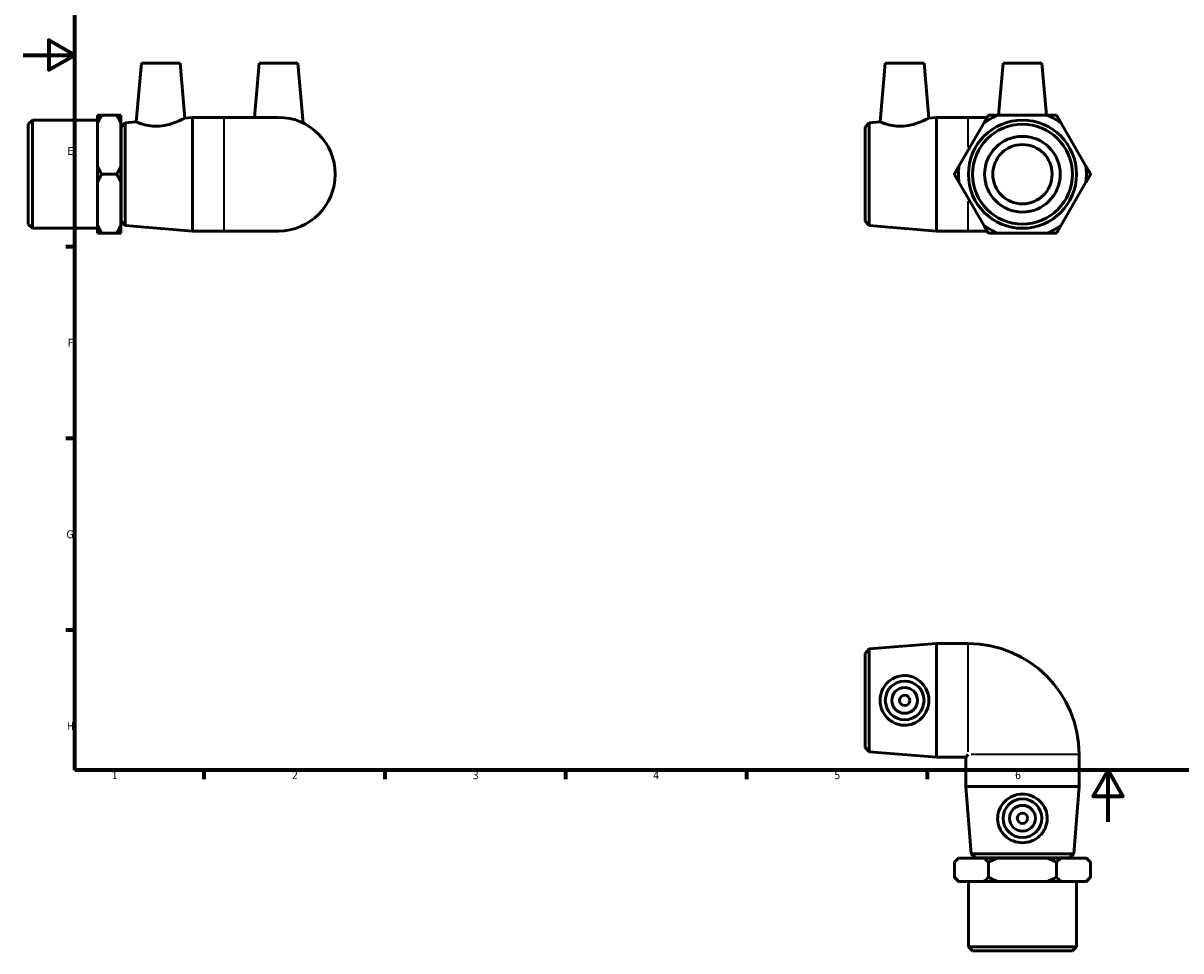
# Model space of a CAD drawing. Header units: millimetres. Extents: x 0 to 897, y -50 to 609.
# Tile 1 of 3: x 0 to 449, y -50 to 309. Entities that reach past the tile are written whole.
import ezdxf

# ---------------------------------------------------------------- set-up
doc = ezdxf.new("R2010")
doc.units = ezdxf.units.MM
for name, color, linetype, lineweight in [('Border (ANSI)', 7, 'Continuous', 70), ('Visible (ANSI)', 7, 'Continuous', 50), ('Visible Narrow (ANSI)', 7, 'Continuous', 35)]:
    doc.layers.add(name, color=color, linetype=linetype, lineweight=lineweight)
doc.styles.add('Note Text (ANSI)', font='tahoma.ttf')

# ---------------------------------------------------------------- blocks, each defined once
blk = doc.blocks.new('Borders Default Border')
at = {"layer": 'Border (ANSI)'}
for p, q in [((20, 222.75), (16.55, 222.75)), ((20, 148.5), (16.55, 148.5)), ((20, 74.25), (16.55, 74.25)), ((70.08, 20), (70.08, 16.55)), ((140.17, 20), (140.17, 16.55)), ((210.25, 20), (210.25, 16.55)), ((280.33, 20), (280.33, 16.55)), ((350.42, 20), (350.42, 16.55))]:
    blk.add_line(p, q, dxfattribs=at)
at = {"layer": 'Border (ANSI)', "flags": 128}
for points in [[(20, 20), (20, 574), (821, 574), (821, 20), (20, 20)], [(0, 297), (20, 297), (10, 302.77), (10, 291.23), (20, 297)], [(420.5, 0), (420.5, 20), (414.73, 10), (426.27, 10), (420.5, 20)]]:
    blk.add_lwpolyline(points, dxfattribs=at)
at = {"layer": 'Border (ANSI)', "color": 230, "true_color": 0xff0080, "char_height": 3.05, "attachment_point": 7, "style": 'Note Text (ANSI)'}
for s, insert in [('E', (17.21, 258.35)), ('F', (17.29, 184.1)), ('G', (16.81, 109.79)), ('H', (16.97, 35.6)), ('1', (34.35, 16.55)), ('2', (104.2, 16.55)), ('3', (174.26, 16.49)), ('4', (244.23, 16.55)), ('5', (314.48, 16.49)), ('6', (384.49, 16.49))]:
    blk.add_mtext(s, dxfattribs=dict(at, insert=insert))

msp = doc.modelspace()

# ---------------------------------------------------------------- linework, layer by layer
at = {"layer": 'Visible (ANSI)'}
for p, q in [((45.809, 293.859), (43.82, 271.125)), ((45.809, 293.859), (60.809, 293.859)), ((60.809, 293.859), (62.666, 272.624)), ((91.459, 293.859), (89.621, 272.859)), ((91.459, 293.859), (106.459, 293.859)), ((106.459, 293.859), (108.486, 270.689)), ((334.189, 293.859), (332.201, 271.125)), ((334.189, 293.859), (349.189, 293.859)), ((349.189, 293.859), (351.047, 272.624)), ((379.839, 293.859), (378.078, 273.722)), ((379.839, 293.859), (394.839, 293.859)), ((394.839, 293.859), (396.601, 273.722)), ((1.959, 270.214), (3.559, 271.814)), ((1.959, 231.504), (1.959, 270.214)), ((3.559, 271.814), (3.559, 229.904)), ((3.559, 271.814), (28.859, 271.814)), ((28.859, 270.611), (28.859, 273.722)), ((28.859, 253.969), (28.859, 270.611)), ((30.459, 273.722), (36.259, 273.722)), ((37.859, 273.722), (37.859, 270.611)), ((37.859, 270.611), (37.859, 253.969)), ((37.959, 269.059), (39.554, 270.786)), ((39.554, 270.786), (43.82, 271.125)), ((39.554, 270.786), (39.554, 230.932)), ((62.666, 272.624), (65.625, 272.859)), ((65.625, 228.859), (65.625, 272.859)), ((65.625, 272.859), (77.959, 272.859)), ((98.959, 272.859), (77.959, 272.859)), ((326.339, 269.059), (327.934, 270.786)), ((327.934, 270.786), (332.201, 271.125)), ((327.934, 270.786), (327.934, 230.932)), ((351.047, 272.624), (354.006, 272.859)), ((354.006, 228.859), (354.006, 272.859)), ((354.006, 272.859), (366.339, 272.859)), ((372.344, 270.611), (362.735, 253.969)), ((373.641, 272.859), (366.339, 272.859)), ((396.948, 273.722), (377.731, 273.722)), ((411.944, 253.969), (402.335, 270.611)), ((37.859, 266.859), (37.959, 266.859)), ((37.959, 232.659), (37.959, 269.059)), ((326.339, 232.659), (326.339, 269.059)), ((28.859, 247.748), (28.859, 253.969)), ((37.859, 253.969), (37.859, 247.748)), ((28.859, 231.106), (28.859, 247.748)), ((30.459, 250.859), (36.259, 250.859)), ((37.859, 247.748), (37.859, 231.106)), ((362.735, 247.748), (372.344, 231.106)), ((402.335, 231.106), (411.944, 247.748)), ((37.859, 234.859), (37.959, 234.859)), ((1.959, 231.504), (3.559, 229.904)), ((3.559, 229.904), (28.859, 229.904)), ((28.859, 227.996), (28.859, 231.106)), ((37.859, 231.106), (37.859, 227.996)), ((37.959, 232.659), (39.554, 230.932)), ((39.554, 230.932), (65.625, 228.859)), ((65.625, 228.859), (77.959, 228.859)), ((77.959, 228.859), (98.959, 228.859)), ((326.339, 232.659), (327.934, 230.932)), ((327.934, 230.932), (354.006, 228.859)), ((354.006, 228.859), (366.339, 228.859)), ((366.339, 228.859), (373.641, 228.859)), ((36.259, 227.996), (30.459, 227.996)), ((377.731, 227.996), (396.948, 227.996)), ((327.934, 66.956), (354.006, 69.029)), ((354.006, 25.029), (354.006, 69.029)), ((354.006, 69.029), (366.339, 69.029)), ((326.339, 65.229), (327.934, 66.956)), ((326.339, 28.829), (326.339, 65.229)), ((327.934, 66.956), (327.934, 27.102)), ((326.339, 28.829), (327.934, 27.102)), ((327.934, 27.102), (354.006, 25.029)), ((354.006, 25.029), (365.339, 25.029)), ((366.339, 26.029), (365.339, 25.029)), ((365.339, 13.695), (365.339, 25.029)), ((409.339, 13.695), (409.339, 26.029)), ((409.339, 13.695), (365.339, 13.695)), ((367.413, -12.376), (365.339, 13.695)), ((407.266, -12.376), (409.339, 13.695)), ((367.413, -12.376), (407.266, -12.376)), ((369.139, -13.971), (367.413, -12.376)), ((405.539, -13.971), (407.266, -12.376)), ((362.539, -14.071), (360.939, -15.671)), ((360.939, -15.671), (360.939, -21.471)), ((362.539, -14.071), (362.735, -14.071)), ((362.735, -14.071), (372.344, -14.071)), ((405.539, -13.971), (369.139, -13.971)), ((371.339, -14.071), (371.339, -13.971)), ((372.344, -14.071), (377.731, -14.071)), ((374.139, -15.671), (374.139, -21.471)), ((377.731, -14.071), (396.948, -14.071)), ((396.948, -14.071), (402.335, -14.071)), ((400.539, -21.471), (400.539, -15.671)), ((402.335, -14.071), (411.944, -14.071)), ((403.339, -14.071), (403.339, -13.971)), ((411.944, -14.071), (412.139, -14.071)), ((412.139, -14.071), (413.739, -15.671)), ((413.739, -21.471), (413.739, -15.671)), ((362.539, -23.071), (360.939, -21.471)), ((412.139, -23.071), (413.739, -21.471)), ((362.735, -23.071), (362.539, -23.071)), ((372.344, -23.071), (362.735, -23.071)), ((366.384, -48.371), (366.384, -23.071)), ((377.731, -23.071), (372.344, -23.071)), ((396.948, -23.071), (377.731, -23.071)), ((402.335, -23.071), (396.948, -23.071)), ((411.944, -23.071), (402.335, -23.071)), ((408.294, -48.371), (408.294, -23.071)), ((412.139, -23.071), (411.944, -23.071)), ((366.384, -48.371), (408.294, -48.371)), ((367.984, -49.971), (366.384, -48.371)), ((406.694, -49.971), (408.294, -48.371)), ((406.694, -49.971), (367.984, -49.971))]:
    msp.add_line(p, q, dxfattribs=at)
for centre, radius in [((387.339, 250.859), 20.955), ((387.339, 250.859), 19.355), ((387.339, 250.859), 14.668), ((387.339, 250.859), 11.5), ((341.689, 47.029), 7.5), ((341.689, 47.029), 5), ((341.689, 47.029), 2), ((387.339, 1.379), 7.5), ((387.339, 1.379), 5), ((387.339, 1.379), 2)]:
    msp.add_circle(centre, radius, dxfattribs=at)
for centre, radius, start, end in [((98.959, 250.859), 22, 270, 90), ((387.339, 250.859), 24.8, 112.79485, 127.20515), ((387.339, 250.859), 24.8, 52.79485, 67.20515), ((387.339, 250.859), 24.8, 172.79485, 187.20515), ((387.339, 250.859), 24.8, 352.79485, 7.20515), ((387.339, 250.859), 24.8, 232.79485, 247.20515), ((387.339, 250.859), 24.8, 292.79485, 307.20515), ((366.339, 26.029), 43, 0, 90)]:
    msp.add_arc(centre, radius, start, end, dxfattribs=at)
for points in [[(28.859, 270.611), (29.533, 272.118), (30.459, 273.722)], [(30.459, 273.722), (29.533, 273.722), (28.859, 273.722)], [(36.259, 273.722), (37.185, 272.118), (37.859, 270.611)], [(37.859, 273.722), (37.185, 273.722), (36.259, 273.722)], [(374.139, 273.722), (373.214, 272.118), (372.344, 270.611)], [(377.731, 273.722), (375.991, 273.722), (374.139, 273.722)], [(400.539, 273.722), (398.688, 273.722), (396.948, 273.722)], [(402.335, 270.611), (401.465, 272.118), (400.539, 273.722)], [(30.459, 250.859), (29.533, 252.463), (28.859, 253.969)], [(37.859, 253.969), (37.185, 252.463), (36.259, 250.859)], [(362.735, 253.969), (361.865, 252.463), (360.939, 250.859)], [(413.739, 250.859), (412.814, 252.463), (411.944, 253.969)], [(28.859, 247.748), (29.533, 249.255), (30.459, 250.859)], [(36.259, 250.859), (37.185, 249.255), (37.859, 247.748)], [(360.939, 250.859), (361.865, 249.255), (362.735, 247.748)], [(411.944, 247.748), (412.814, 249.255), (413.739, 250.859)], [(30.459, 227.996), (29.533, 229.6), (28.859, 231.106)], [(37.859, 231.106), (37.185, 229.6), (36.259, 227.996)], [(372.344, 231.106), (373.214, 229.6), (374.139, 227.996)], [(400.539, 227.996), (401.465, 229.6), (402.335, 231.106)], [(28.859, 227.996), (29.533, 227.996), (30.459, 227.996)], [(36.259, 227.996), (37.185, 227.996), (37.859, 227.996)], [(374.139, 227.996), (375.991, 227.996), (377.731, 227.996)], [(396.948, 227.996), (398.688, 227.996), (400.539, 227.996)], [(360.939, -15.671), (361.865, -14.745), (362.735, -14.071)], [(372.344, -14.071), (373.214, -14.745), (374.139, -15.671)], [(374.139, -15.671), (375.991, -14.745), (377.731, -14.071)], [(396.948, -14.071), (398.688, -14.745), (400.539, -15.671)], [(400.539, -15.671), (401.465, -14.745), (402.335, -14.071)], [(411.944, -14.071), (412.814, -14.745), (413.739, -15.671)], [(362.735, -23.071), (361.865, -22.397), (360.939, -21.471)], [(374.139, -21.471), (373.214, -22.397), (372.344, -23.071)], [(377.731, -23.071), (375.991, -22.397), (374.139, -21.471)], [(400.539, -21.471), (398.688, -22.397), (396.948, -23.071)], [(402.335, -23.071), (401.465, -22.397), (400.539, -21.471)], [(413.739, -21.471), (412.814, -22.397), (411.944, -23.071)]]:
    msp.add_rational_spline(points, [1, 1.00246961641, 1], degree=2, dxfattribs=at)
for points, knots in [([(52.898, 269.512), (51.726, 269.429), (50.491, 269.47), (48.247, 269.757), (47.238, 269.994), (45.652, 270.442), (44.963, 270.686), (44.047, 271.029), (43.82, 271.125), (43.82, 271.125)], [0, 0, 0, 0, 0.3527002, 0.3527002, 0.7054004, 0.7054004, 1.06066, 1.06066, 1.4159196, 1.4159196, 1.4159196, 1.4159196]), ([(62.666, 272.624), (62.666, 272.624), (62.417, 272.488), (61.433, 271.993), (60.7, 271.638), (59.004, 270.923), (57.914, 270.511), (55.498, 269.845), (54.169, 269.601), (52.898, 269.512)], [4.3399809, 4.3399809, 4.3399809, 4.3399809, 4.7116294, 4.7116294, 5.0832779, 5.0832779, 5.4657003, 5.4657003, 5.8481226, 5.8481226, 5.8481226, 5.8481226]), ([(341.279, 269.512), (340.107, 269.429), (338.871, 269.47), (336.628, 269.757), (335.619, 269.994), (334.033, 270.442), (333.344, 270.686), (332.428, 271.029), (332.201, 271.125), (332.201, 271.125)], [0, 0, 0, 0, 0.3527002, 0.3527002, 0.7054004, 0.7054004, 1.06066, 1.06066, 1.4159196, 1.4159196, 1.4159196, 1.4159196]), ([(351.047, 272.624), (351.047, 272.624), (350.798, 272.488), (349.814, 271.993), (349.081, 271.638), (347.385, 270.923), (346.295, 270.511), (343.879, 269.845), (342.55, 269.601), (341.279, 269.512)], [4.3399809, 4.3399809, 4.3399809, 4.3399809, 4.7116294, 4.7116294, 5.0832779, 5.0832779, 5.4657003, 5.4657003, 5.8481226, 5.8481226, 5.8481226, 5.8481226]), ([(341.279, 37.407), (340.107, 37.45), (338.871, 37.734), (336.628, 38.768), (335.619, 39.518), (334.033, 41.206), (333.344, 42.267), (332.428, 44.585), (332.201, 45.845), (332.201, 48.213), (332.428, 49.472), (333.344, 51.791), (334.033, 52.851), (335.619, 54.54), (336.628, 55.289), (338.871, 56.324), (340.107, 56.607), (342.55, 56.696), (343.879, 56.467), (346.295, 55.487), (347.385, 54.738), (349.081, 53.026), (349.814, 51.953), (350.798, 49.575), (351.047, 48.268), (351.047, 45.79), (350.798, 44.483), (349.814, 42.104), (349.081, 41.031), (347.385, 39.32), (346.295, 38.57), (343.879, 37.59), (342.55, 37.361), (341.279, 37.407)], [0, 0, 0, 0, 0.3527002, 0.3527002, 0.7054004, 0.7054004, 1.06066, 1.06066, 1.4159196, 1.4159196, 1.7711792, 1.7711792, 2.1264388, 2.1264388, 2.4791389, 2.4791389, 2.8318391, 2.8318391, 3.2142615, 3.2142615, 3.5966838, 3.5966838, 3.9683323, 3.9683323, 4.3399809, 4.3399809, 4.7116294, 4.7116294, 5.0832779, 5.0832779, 5.4657003, 5.4657003, 5.8481226, 5.8481226, 5.8481226, 5.8481226]), ([(396.961, 0.969), (396.918, -0.203), (396.634, -1.439), (395.6, -3.683), (394.85, -4.692), (393.162, -6.278), (392.101, -6.967), (389.783, -7.883), (388.524, -8.11), (386.155, -8.11), (384.896, -7.883), (382.578, -6.967), (381.517, -6.278), (379.829, -4.692), (379.079, -3.683), (378.045, -1.439), (377.761, -0.203), (377.672, 2.239), (377.901, 3.569), (378.881, 5.985), (379.63, 7.074), (381.342, 8.77), (382.415, 9.503), (384.794, 10.487), (386.101, 10.737), (388.578, 10.737), (389.885, 10.487), (392.264, 9.503), (393.337, 8.77), (395.049, 7.074), (395.798, 5.985), (396.778, 3.569), (397.007, 2.239), (396.961, 0.969)], [0, 0, 0, 0, 0.3527002, 0.3527002, 0.7054004, 0.7054004, 1.06066, 1.06066, 1.4159196, 1.4159196, 1.7711792, 1.7711792, 2.1264388, 2.1264388, 2.4791389, 2.4791389, 2.8318391, 2.8318391, 3.2142615, 3.2142615, 3.5966838, 3.5966838, 3.9683323, 3.9683323, 4.3399809, 4.3399809, 4.7116294, 4.7116294, 5.0832779, 5.0832779, 5.4657003, 5.4657003, 5.8481226, 5.8481226, 5.8481226, 5.8481226])]:
    msp.add_open_spline(points, degree=3, knots=knots, dxfattribs=at)
at = {"layer": 'Visible Narrow (ANSI)'}
for p, q in [((77.959, 229.13), (77.959, 272.588)), ((366.339, 261.323), (366.339, 272.824)), ((366.339, 228.894), (366.339, 240.395)), ((366.339, 27.168), (366.339, 68.808)), ((409.118, 26.029), (367.478, 26.029))]:
    msp.add_line(p, q, dxfattribs=at)

# ---------------------------------------------------------------- block references
msp.add_blockref('Borders Default Border', (0, 0))

doc.saveas('drawing.dxf')
